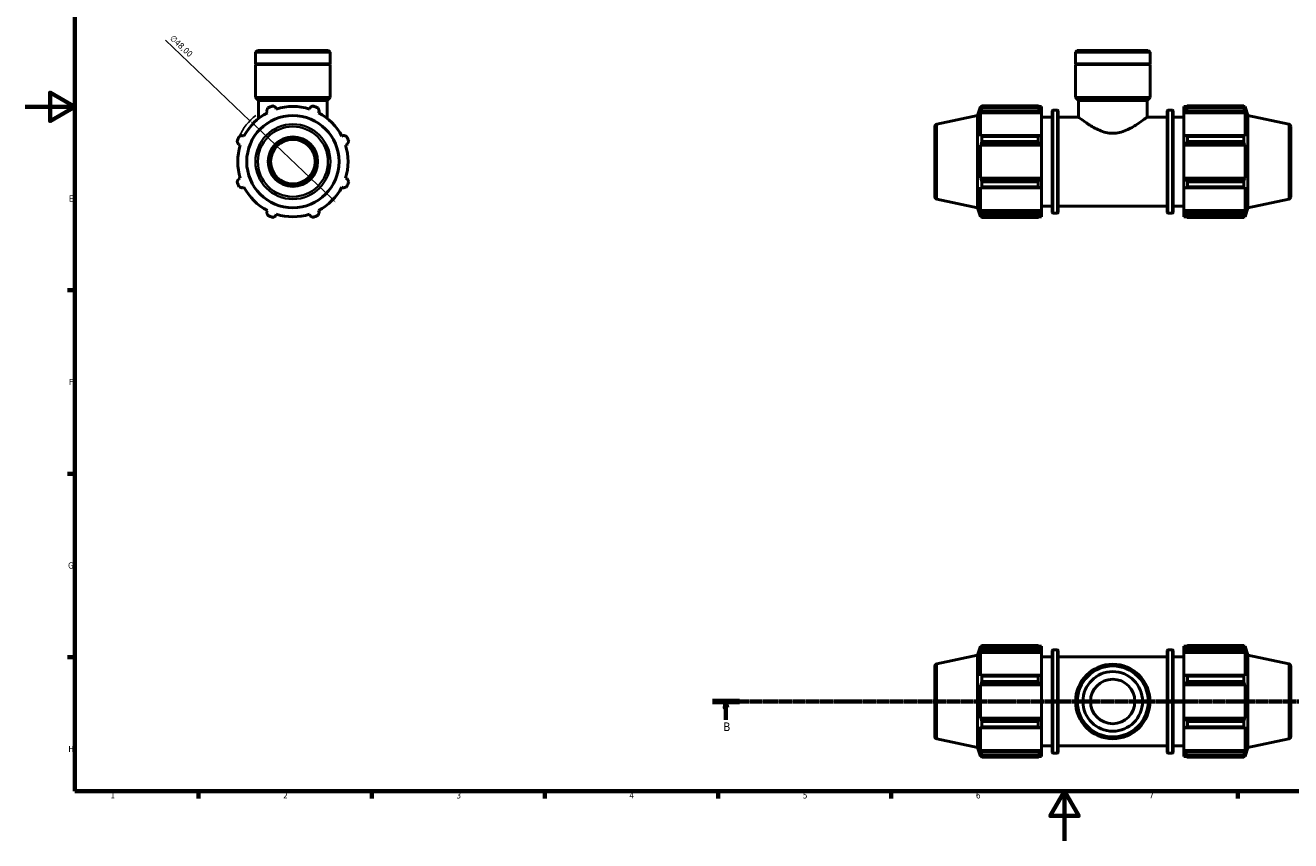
# Model space of a CAD drawing. Header units: millimetres. Extents: x 0 to 931, y 0 to 945.
# Tile 1 of 5: x 0 to 512, y 0 to 330. Entities that reach past the tile are written whole.
import ezdxf

# ---------------------------------------------------------------- set-up
doc = ezdxf.new("R2010")
doc.units = ezdxf.units.MM
doc.linetypes.add('CHAIN', pattern=[0.7087, 0.4724, -0.0591, 0.1181, -0.0591])
for name, color, linetype, lineweight in [('Border (ISO)', 7, 'Continuous', 70), ('Dimension (ISO)', 7, 'Continuous', 25), ('Section Line (ISO)', 7, 'CHAIN', 70), ('Visible (ISO)', 7, 'Continuous', 50), ('Visible Narrow (ISO)', 7, 'Continuous', 35)]:
    doc.layers.add(name, color=color, linetype=linetype, lineweight=lineweight)
doc.styles.add('Label Text (ISO)', font='tahoma.ttf')
doc.styles.add('Note Text (ISO)', font='tahoma.ttf')
doc.dimstyles.new('Default (ISO)', dxfattribs={"dimtxt": 2.5, "dimasz": 2.5, "dimexe": 3.175, "dimexo": 0, "dimgap": 0.762, "dimtad": 1, "dimrnd": 1e-08, "dimzin": 0, "dimtxsty": 'Note Text (ISO)', "dimcen": 0.09, "dimdle": 10, "dimclrd": 256, "dimclre": 256, "dimclrt": 232, "dimazin": 0, "dimtfac": 1.40208, "dimtmove": 0, "dimatfit": 3, "dimfxl": 1, "dimtolj": 1, "dimtzin": 0, "dimlwd": -1, "dimlwe": -1, "dimarcsym": 0})

# ---------------------------------------------------------------- blocks, each defined once
blk = doc.blocks.new('Borders Default Border')
at = {"layer": 'Border (ISO)'}
for p, q in [((20, 222.75), (17.1, 222.75)), ((20, 148.5), (17.1, 148.5)), ((20, 74.25), (17.1, 74.25)), ((70.08, 20), (70.08, 17.1)), ((140.17, 20), (140.17, 17.1)), ((210.25, 20), (210.25, 17.1)), ((280.33, 20), (280.33, 17.1)), ((350.42, 20), (350.42, 17.1)), ((490.58, 20), (490.58, 17.1))]:
    blk.add_line(p, q, dxfattribs=at)
at = {"layer": 'Border (ISO)', "flags": 128}
for points in [[(20, 20), (20, 574), (821, 574), (821, 20), (20, 20)], [(0, 297), (20, 297), (10, 302.77), (10, 291.23), (20, 297)], [(420.5, 0), (420.5, 20), (414.73, 10), (426.27, 10), (420.5, 20)]]:
    blk.add_lwpolyline(points, dxfattribs=at)
at = {"layer": 'Border (ISO)', "color": 232, "true_color": 0xca0064, "char_height": 2.5, "attachment_point": 7, "style": 'Note Text (ISO)'}
for s, insert in [('E', (17.64, 258.63)), ('F', (17.7, 184.38)), ('G', (17.31, 110.08)), ('H', (17.44, 35.88)), ('1', (34.48, 17.1)), ('2', (104.37, 17.1)), ('3', (174.43, 17.05)), ('4', (244.42, 17.1)), ('5', (314.64, 17.05)), ('6', (384.66, 17.05)), ('7', (454.77, 17.1))]:
    blk.add_mtext(s, dxfattribs=dict(at, insert=insert))
blk = doc.blocks.new('2dTransSection0')
at = {"layer": 'Section Line (ISO)', "linetype": 'CHAIN'}
blk.add_line((278.05, 56.35), (736.08, 56.35), dxfattribs=at)
at = {"layer": 'Section Line (ISO)', "linetype": 'Continuous', "lineweight": 140}
for p, q in [((278.05, 56.35), (289, 56.35)), ((725.12, 56.35), (736.08, 56.35))]:
    blk.add_line(p, q, dxfattribs=at)
at = {"layer": 'Section Line (ISO)', "linetype": 'Continuous'}
for p, q in [((283.53, 56.35), (283.03, 53.85)), ((283.53, 53.85), (283.53, 56.35)), ((284.03, 53.85), (283.53, 56.35)), ((730.6, 56.35), (730.1, 53.85)), ((730.6, 53.85), (730.6, 56.35)), ((731.1, 53.85), (730.6, 56.35)), ((283.03, 53.85), (284.03, 53.85)), ((283.53, 48.93), (283.53, 53.85)), ((730.1, 53.85), (731.1, 53.85)), ((730.6, 48.93), (730.6, 53.85))]:
    blk.add_line(p, q, dxfattribs=at)
at = {"layer": 'Section Line (ISO)', "linetype": 'Continuous', "flags": 128}
for points in [[(284.03, 53.85), (283.53, 56.35), (283.03, 53.85), (284.03, 53.85)], [(731.1, 53.85), (730.6, 56.35), (730.1, 53.85), (731.1, 53.85)]]:
    blk.add_lwpolyline(points, dxfattribs=at)
at = {"layer": 'Section Line (ISO)'}
for points in [[(284.03, 53.85), (283.53, 56.35), (283.03, 53.85), (284.03, 53.85)], [(731.1, 53.85), (730.6, 56.35), (730.1, 53.85), (731.1, 53.85)]]:
    blk.add_solid(points, dxfattribs=at)
at = {"layer": 'Section Line (ISO)', "char_height": 3.5, "attachment_point": 7, "style": 'Label Text (ISO)'}
for insert in [(282.46, 44.35), (729.54, 44.35)]:
    blk.add_mtext('B', dxfattribs=dict(at, insert=insert))
blk = doc.blocks.new('*D14')
at = {"layer": 'Defpoints', "color": 0, "transparency": 16777216}
for p in [(90.92, 291.37), (125.65, 258.24)]:
    blk.add_point(p, dxfattribs=at)
at = {"layer": 'Dimension (ISO)', "transparency": 16777216}
for p, q in [((90.92, 291.37), (56.76, 323.96)), ((123.84, 259.97), (92.73, 289.65))]:
    blk.add_line(p, q, dxfattribs=at)
blk.add_arc((108.28, 274.81), 24, 128.7676, 154.792, dxfattribs=at)
for points in [[(93.01, 289.95), (92.44, 289.35), (90.92, 291.37)], [(124.13, 260.27), (123.55, 259.67), (125.65, 258.24)]]:
    blk.add_solid(points, dxfattribs=at)
at = {"layer": 'Dimension (ISO)', "color": 232, "true_color": 0xca0064, "transparency": 16777216, "insert": (60.05, 326.31), "char_height": 2.5, "attachment_point": 1, "rotation": 316.3473, "style": 'Note Text (ISO)'}
blk.add_mtext('\\A1;∅48,00', dxfattribs=at)

msp = doc.modelspace()

# ---------------------------------------------------------------- linework, layer by layer
at = {"layer": 'Visible (ISO)'}
for p, q in [((93.932, 319.808), (93.208, 319.085)), ((123.355, 319.085), (93.208, 319.085)), ((93.208, 314.408), (93.208, 319.085)), ((93.932, 319.808), (122.631, 319.808)), ((122.631, 319.808), (123.355, 319.085)), ((123.355, 314.408), (123.355, 319.085)), ((425.682, 319.808), (424.958, 319.085)), ((424.958, 314.408), (424.958, 319.085)), ((455.104, 319.085), (424.958, 319.085)), ((425.682, 319.808), (454.381, 319.808)), ((454.381, 319.808), (455.104, 319.085)), ((455.104, 314.408), (455.104, 319.085)), ((123.355, 314.408), (93.208, 314.408)), ((93.508, 314.108), (93.208, 314.408)), ((123.355, 314.108), (93.208, 314.108)), ((93.208, 300.808), (93.208, 314.108)), ((123.055, 314.108), (123.355, 314.408)), ((123.355, 300.808), (123.355, 314.108)), ((455.104, 314.408), (424.958, 314.408)), ((425.258, 314.108), (424.958, 314.408)), ((455.104, 314.108), (424.958, 314.108)), ((424.958, 300.808), (424.958, 314.108)), ((454.804, 314.108), (455.104, 314.408)), ((455.104, 300.808), (455.104, 314.108)), ((123.355, 300.808), (93.208, 300.808)), ((94.414, 299.602), (93.208, 300.808)), ((122.149, 299.602), (94.414, 299.602)), ((94.414, 292.298), (94.414, 299.602)), ((122.149, 299.602), (123.355, 300.808)), ((122.149, 292.298), (122.149, 299.602)), ((385.311, 293.481), (386.496, 297.128)), ((386.496, 297.128), (386.496, 296.095)), ((386.496, 297.128), (386.906, 297.128)), ((387.042, 297.39), (409.791, 297.39)), ((387.042, 296.523), (387.042, 297.39)), ((409.791, 296.523), (409.791, 297.39)), ((410.21, 297.128), (411.231, 297.128)), ((411.231, 296.324), (411.231, 297.128)), ((455.104, 300.808), (424.958, 300.808)), ((426.164, 299.602), (424.958, 300.808)), ((453.898, 299.602), (426.164, 299.602)), ((426.164, 292.808), (426.164, 299.602)), ((453.898, 299.602), (455.104, 300.808)), ((453.898, 292.808), (453.898, 299.602)), ((468.831, 297.128), (468.831, 296.324)), ((468.831, 297.128), (469.853, 297.128)), ((470.271, 297.39), (470.271, 296.523)), ((470.271, 297.39), (493.02, 297.39)), ((493.02, 296.523), (493.02, 297.39)), ((493.156, 297.128), (493.566, 297.128)), ((493.566, 296.095), (493.566, 297.128)), ((494.751, 293.481), (493.566, 297.128)), ((97.643, 295.245), (97.975, 294.606)), ((101.57, 296.095), (101.353, 296.782)), ((115.21, 296.782), (114.993, 296.095)), ((118.588, 294.606), (118.92, 295.245)), ((368.823, 289.976), (385.311, 293.481)), ((385.311, 256.135), (385.311, 293.481)), ((386.73, 296.782), (386.496, 296.095)), ((386.496, 294.606), (386.73, 295.245)), ((386.496, 294.606), (386.496, 285.114)), ((411.231, 294.606), (386.496, 294.606)), ((386.73, 295.245), (410.751, 295.245)), ((409.791, 296.523), (387.042, 296.523)), ((411.231, 296.324), (410.751, 296.782)), ((410.751, 295.245), (411.231, 294.819)), ((411.231, 296.324), (411.231, 294.819)), ((411.231, 294.819), (411.231, 294.606)), ((411.231, 285.225), (411.231, 294.606)), ((411.231, 292.808), (415.551, 292.808)), ((415.551, 254.328), (415.551, 295.288)), ((415.951, 295.688), (417.551, 295.688)), ((417.951, 295.288), (417.951, 254.328)), ((417.951, 292.808), (426.164, 292.808)), ((453.898, 292.808), (462.111, 292.808)), ((462.111, 254.328), (462.111, 295.288)), ((462.511, 295.688), (464.111, 295.688)), ((464.511, 295.288), (464.511, 254.328)), ((464.511, 292.808), (468.831, 292.808)), ((469.311, 296.782), (468.831, 296.324)), ((468.831, 294.819), (468.831, 296.324)), ((468.831, 294.819), (469.311, 295.245)), ((468.831, 294.606), (468.831, 294.819)), ((468.831, 294.606), (468.831, 285.225)), ((468.831, 294.606), (493.566, 294.606)), ((469.311, 295.245), (493.332, 295.245)), ((493.02, 296.523), (470.271, 296.523)), ((493.566, 296.095), (493.332, 296.782)), ((493.332, 295.245), (493.566, 294.606)), ((493.566, 285.114), (493.566, 294.606)), ((494.751, 256.135), (494.751, 293.481)), ((511.239, 289.976), (494.751, 293.481)), ((368.031, 288.998), (368.031, 260.618)), ((512.031, 288.998), (512.031, 260.618)), ((86.308, 281.736), (86.994, 281.52)), ((88.483, 285.114), (87.845, 285.447)), ((128.718, 285.447), (128.079, 285.114)), ((129.568, 281.52), (130.255, 281.736)), ((386.73, 285.447), (386.496, 285.114)), ((386.496, 281.52), (386.73, 281.736)), ((410.751, 285.447), (386.73, 285.447)), ((386.73, 281.736), (410.751, 281.736)), ((387.042, 282.935), (387.042, 285.03)), ((387.042, 285.03), (409.791, 285.03)), ((409.791, 282.935), (387.042, 282.935)), ((409.791, 282.935), (409.791, 285.03)), ((411.231, 285.225), (410.751, 285.447)), ((410.751, 281.736), (411.231, 281.592)), ((411.231, 285.225), (411.231, 281.592)), ((469.311, 285.447), (468.831, 285.225)), ((468.831, 281.592), (468.831, 285.225)), ((468.831, 281.592), (469.311, 281.736)), ((493.332, 285.447), (469.311, 285.447)), ((469.311, 281.736), (493.332, 281.736)), ((470.271, 285.03), (470.271, 282.935)), ((470.271, 285.03), (493.02, 285.03)), ((493.02, 282.935), (470.271, 282.935)), ((493.02, 282.935), (493.02, 285.03)), ((493.566, 285.114), (493.332, 285.447)), ((493.332, 281.736), (493.566, 281.52)), ((411.231, 281.52), (386.496, 281.52)), ((386.496, 281.52), (386.496, 268.096)), ((411.231, 281.592), (411.231, 281.52)), ((411.231, 268.096), (411.231, 281.52)), ((468.831, 281.52), (468.831, 281.592)), ((468.831, 281.52), (468.831, 268.096)), ((468.831, 281.52), (493.566, 281.52)), ((493.566, 268.096), (493.566, 281.52)), ((86.994, 268.096), (86.308, 267.88)), ((130.255, 267.88), (129.568, 268.096)), ((386.73, 267.88), (386.496, 268.096)), ((411.231, 268.096), (386.496, 268.096)), ((410.751, 267.88), (386.73, 267.88)), ((387.042, 264.586), (387.042, 266.682)), ((387.042, 266.682), (409.791, 266.682)), ((409.791, 264.586), (409.791, 266.682)), ((411.231, 268.024), (410.751, 267.88)), ((411.231, 268.096), (411.231, 268.024)), ((411.231, 268.024), (411.231, 264.391)), ((468.831, 268.024), (468.831, 268.096)), ((468.831, 268.096), (493.566, 268.096)), ((469.311, 267.88), (468.831, 268.024)), ((468.831, 264.391), (468.831, 268.024)), ((493.332, 267.88), (469.311, 267.88)), ((470.271, 266.682), (470.271, 264.586)), ((470.271, 266.682), (493.02, 266.682)), ((493.02, 264.586), (493.02, 266.682)), ((493.566, 268.096), (493.332, 267.88)), ((87.845, 264.169), (88.483, 264.502)), ((128.079, 264.502), (128.718, 264.169)), ((386.496, 264.502), (386.73, 264.169)), ((386.496, 264.502), (386.496, 255.01)), ((386.73, 264.169), (410.751, 264.169)), ((409.791, 264.586), (387.042, 264.586)), ((410.751, 264.169), (411.231, 264.391)), ((411.231, 255.01), (411.231, 264.391)), ((468.831, 264.391), (469.311, 264.169)), ((468.831, 264.391), (468.831, 255.01)), ((469.311, 264.169), (493.332, 264.169)), ((493.02, 264.586), (470.271, 264.586)), ((493.332, 264.169), (493.566, 264.502)), ((493.566, 255.01), (493.566, 264.502)), ((368.823, 259.64), (385.311, 256.135)), ((385.311, 256.135), (386.496, 252.488)), ((411.231, 256.808), (415.551, 256.808)), ((417.951, 256.808), (462.111, 256.808)), ((464.511, 256.808), (468.831, 256.808)), ((494.751, 256.135), (493.566, 252.488)), ((511.239, 259.64), (494.751, 256.135)), ((97.975, 255.01), (97.643, 254.371)), ((101.353, 252.834), (101.57, 253.521)), ((114.993, 253.521), (115.21, 252.834)), ((118.92, 254.371), (118.588, 255.01)), ((386.73, 254.371), (386.496, 255.01)), ((411.231, 255.01), (386.496, 255.01)), ((386.496, 253.521), (386.73, 252.834)), ((386.496, 253.521), (386.496, 252.488)), ((386.496, 252.488), (386.906, 252.488)), ((410.751, 254.371), (386.73, 254.371)), ((387.042, 252.226), (387.042, 253.094)), ((387.042, 253.094), (409.791, 253.094)), ((409.791, 252.226), (387.042, 252.226)), ((409.791, 252.226), (409.791, 253.094)), ((410.21, 252.488), (411.231, 252.488)), ((411.231, 254.797), (410.751, 254.371)), ((410.751, 252.834), (411.231, 253.292)), ((411.231, 255.01), (411.231, 254.797)), ((411.231, 254.797), (411.231, 253.292)), ((411.231, 252.488), (411.231, 253.292)), ((415.951, 253.928), (417.551, 253.928)), ((462.511, 253.928), (464.111, 253.928)), ((468.831, 254.797), (468.831, 255.01)), ((468.831, 255.01), (493.566, 255.01)), ((468.831, 253.292), (468.831, 254.797)), ((469.311, 254.371), (468.831, 254.797)), ((468.831, 253.292), (469.311, 252.834)), ((468.831, 253.292), (468.831, 252.488)), ((468.831, 252.488), (469.853, 252.488)), ((493.332, 254.371), (469.311, 254.371)), ((470.271, 253.094), (470.271, 252.226)), ((470.271, 253.094), (493.02, 253.094)), ((493.02, 252.226), (470.271, 252.226)), ((493.02, 252.226), (493.02, 253.094)), ((493.156, 252.488), (493.566, 252.488)), ((493.566, 255.01), (493.332, 254.371)), ((493.332, 252.834), (493.566, 253.521)), ((493.566, 252.488), (493.566, 253.521)), ((385.311, 75.023), (386.496, 78.67)), ((386.496, 78.67), (386.496, 77.637)), ((386.496, 78.67), (386.906, 78.67)), ((386.73, 78.323), (386.496, 77.637)), ((387.042, 78.064), (387.042, 78.932)), ((387.042, 78.932), (409.791, 78.932)), ((409.791, 78.064), (387.042, 78.064)), ((409.791, 78.064), (409.791, 78.932)), ((410.21, 78.67), (411.231, 78.67)), ((411.231, 77.865), (410.751, 78.323)), ((411.231, 77.865), (411.231, 78.67)), ((411.231, 77.865), (411.231, 76.361)), ((415.551, 35.87), (415.551, 76.83)), ((415.951, 77.23), (417.551, 77.23)), ((417.951, 76.83), (417.951, 35.87)), ((462.111, 35.87), (462.111, 76.83)), ((462.511, 77.23), (464.111, 77.23)), ((464.511, 76.83), (464.511, 35.87)), ((468.831, 78.67), (468.831, 77.865)), ((468.831, 78.67), (469.853, 78.67)), ((469.311, 78.323), (468.831, 77.865)), ((468.831, 76.361), (468.831, 77.865)), ((470.271, 78.932), (470.271, 78.064)), ((470.271, 78.932), (493.02, 78.932)), ((493.02, 78.064), (470.271, 78.064)), ((493.02, 78.064), (493.02, 78.932)), ((493.156, 78.67), (493.566, 78.67)), ((493.566, 77.637), (493.332, 78.323)), ((493.566, 77.637), (493.566, 78.67)), ((494.751, 75.023), (493.566, 78.67)), ((368.823, 71.518), (385.311, 75.023)), ((385.311, 37.677), (385.311, 75.023)), ((386.496, 76.148), (386.73, 76.786)), ((411.231, 76.148), (386.496, 76.148)), ((386.496, 76.148), (386.496, 66.656)), ((386.73, 76.786), (410.751, 76.786)), ((410.751, 76.786), (411.231, 76.361)), ((411.231, 76.361), (411.231, 76.148)), ((411.231, 66.767), (411.231, 76.148)), ((411.231, 74.35), (415.551, 74.35)), ((417.951, 74.35), (462.111, 74.35)), ((464.511, 74.35), (468.831, 74.35)), ((468.831, 76.361), (469.311, 76.786)), ((468.831, 76.148), (468.831, 76.361)), ((468.831, 76.148), (468.831, 66.767)), ((468.831, 76.148), (493.566, 76.148)), ((469.311, 76.786), (493.332, 76.786)), ((493.332, 76.786), (493.566, 76.148)), ((493.566, 66.656), (493.566, 76.148)), ((494.751, 37.677), (494.751, 75.023)), ((511.239, 71.518), (494.751, 75.023)), ((368.031, 70.54), (368.031, 42.159)), ((386.73, 66.988), (386.496, 66.656)), ((410.751, 66.988), (386.73, 66.988)), ((387.042, 64.476), (387.042, 66.571)), ((387.042, 66.571), (409.791, 66.571)), ((409.791, 64.476), (409.791, 66.571)), ((411.231, 66.767), (410.751, 66.988)), ((411.231, 66.767), (411.231, 63.134)), ((469.311, 66.988), (468.831, 66.767)), ((468.831, 63.134), (468.831, 66.767)), ((493.332, 66.988), (469.311, 66.988)), ((470.271, 66.571), (470.271, 64.476)), ((470.271, 66.571), (493.02, 66.571)), ((493.02, 64.476), (493.02, 66.571)), ((493.566, 66.656), (493.332, 66.988)), ((512.031, 70.54), (512.031, 42.159)), ((386.496, 63.061), (386.73, 63.278)), ((411.231, 63.061), (386.496, 63.061)), ((386.496, 63.061), (386.496, 49.638)), ((386.73, 63.278), (410.751, 63.278)), ((409.791, 64.476), (387.042, 64.476)), ((410.751, 63.278), (411.231, 63.134)), ((411.231, 63.134), (411.231, 63.061)), ((411.231, 49.638), (411.231, 63.061)), ((468.831, 63.134), (469.311, 63.278)), ((468.831, 63.061), (468.831, 63.134)), ((468.831, 63.061), (468.831, 49.638)), ((468.831, 63.061), (493.566, 63.061)), ((469.311, 63.278), (493.332, 63.278)), ((493.02, 64.476), (470.271, 64.476)), ((493.332, 63.278), (493.566, 63.061)), ((493.566, 49.638), (493.566, 63.061)), ((386.73, 49.421), (386.496, 49.638)), ((411.231, 49.638), (386.496, 49.638)), ((410.751, 49.421), (386.73, 49.421)), ((387.042, 48.223), (409.791, 48.223)), ((387.042, 46.128), (387.042, 48.223)), ((409.791, 46.128), (387.042, 46.128)), ((409.791, 46.128), (409.791, 48.223)), ((411.231, 49.566), (410.751, 49.421)), ((411.231, 49.638), (411.231, 49.566)), ((411.231, 49.566), (411.231, 45.933)), ((468.831, 49.566), (468.831, 49.638)), ((468.831, 49.638), (493.566, 49.638)), ((468.831, 45.933), (468.831, 49.566)), ((469.311, 49.421), (468.831, 49.566)), ((493.332, 49.421), (469.311, 49.421)), ((470.271, 48.223), (470.271, 46.128)), ((470.271, 48.223), (493.02, 48.223)), ((493.02, 46.128), (470.271, 46.128)), ((493.02, 46.128), (493.02, 48.223)), ((493.566, 49.638), (493.332, 49.421)), ((368.823, 41.181), (385.311, 37.677)), ((386.496, 46.043), (386.496, 36.552)), ((386.496, 46.043), (386.73, 45.711)), ((386.73, 45.711), (410.751, 45.711)), ((410.751, 45.711), (411.231, 45.933)), ((411.231, 36.552), (411.231, 45.933)), ((468.831, 45.933), (468.831, 36.552)), ((468.831, 45.933), (469.311, 45.711)), ((469.311, 45.711), (493.332, 45.711)), ((493.332, 45.711), (493.566, 46.043)), ((493.566, 36.552), (493.566, 46.043)), ((511.239, 41.181), (494.751, 37.677)), ((385.311, 37.677), (386.496, 34.03)), ((386.73, 35.913), (386.496, 36.552)), ((411.231, 36.552), (386.496, 36.552)), ((410.751, 35.913), (386.73, 35.913)), ((411.231, 36.339), (410.751, 35.913)), ((411.231, 38.35), (415.551, 38.35)), ((411.231, 36.552), (411.231, 36.339)), ((411.231, 36.339), (411.231, 34.834)), ((417.951, 38.35), (462.111, 38.35)), ((464.511, 38.35), (468.831, 38.35)), ((468.831, 36.339), (468.831, 36.552)), ((468.831, 36.552), (493.566, 36.552)), ((468.831, 34.834), (468.831, 36.339)), ((469.311, 35.913), (468.831, 36.339)), ((493.332, 35.913), (469.311, 35.913)), ((493.566, 36.552), (493.332, 35.913)), ((494.751, 37.677), (493.566, 34.03)), ((386.496, 35.063), (386.73, 34.376)), ((386.496, 35.063), (386.496, 34.03)), ((386.496, 34.03), (386.906, 34.03)), ((387.042, 33.767), (387.042, 34.635)), ((387.042, 34.635), (409.791, 34.635)), ((409.791, 33.767), (387.042, 33.767)), ((409.791, 33.767), (409.791, 34.635)), ((410.21, 34.03), (411.231, 34.03)), ((410.751, 34.376), (411.231, 34.834)), ((411.231, 34.03), (411.231, 34.834)), ((415.951, 35.47), (417.551, 35.47)), ((462.511, 35.47), (464.111, 35.47)), ((468.831, 34.834), (468.831, 34.03)), ((468.831, 34.834), (469.311, 34.376)), ((468.831, 34.03), (469.853, 34.03)), ((470.271, 34.635), (470.271, 33.767)), ((470.271, 34.635), (493.02, 34.635)), ((493.02, 33.767), (470.271, 33.767)), ((493.02, 33.767), (493.02, 34.635)), ((493.156, 34.03), (493.566, 34.03)), ((493.332, 34.376), (493.566, 35.063)), ((493.566, 34.03), (493.566, 35.063))]:
    msp.add_line(p, q, dxfattribs=at)
for centre, radius in [((108.281, 274.808), 18.673), ((108.281, 274.808), 10), ((108.281, 274.808), 9), ((440.031, 56.35), 15.073), ((440.031, 56.35), 14.35), ((440.031, 56.35), 12.059), ((440.031, 56.35), 9)]:
    msp.add_circle(centre, radius, dxfattribs=at)
for centre, radius, start, end in [((108.281, 274.808), 24, 109.79198, 115.20802), ((108.281, 274.808), 22.32, 72.5, 107.5), ((108.281, 274.808), 24, 64.79198, 70.20802), ((108.281, 274.808), 22.32, 117.5, 152.5), ((108.281, 274.808), 22.32, 27.5, 62.5), ((415.951, 295.288), 0.4, 90, 180), ((417.551, 295.288), 0.4, 0, 90), ((462.511, 295.288), 0.4, 90, 180), ((464.111, 295.288), 0.4, 0, 90), ((369.031, 288.998), 1, 102, 180), ((511.031, 288.998), 1, 0, 78), ((108.281, 274.808), 24, 154.79198, 160.20802), ((108.281, 274.808), 24, 19.79198, 25.20802), ((108.281, 274.808), 22.32, 162.5, 197.5), ((108.281, 274.808), 22.32, 342.5, 17.5), ((108.281, 274.808), 24, 199.79198, 205.20802), ((108.281, 274.808), 24, 334.79198, 340.20802), ((108.281, 274.808), 22.32, 207.5, 242.5), ((108.281, 274.808), 22.32, 297.5, 332.5), ((369.031, 260.618), 1, 180, 258), ((511.031, 260.618), 1, 282, 0), ((108.281, 274.808), 24, 244.79198, 250.20802), ((108.281, 274.808), 22.32, 252.5, 287.5), ((108.281, 274.808), 24, 289.79198, 295.20802), ((415.951, 254.328), 0.4, 180, 270), ((417.551, 254.328), 0.4, 270, 0), ((462.511, 254.328), 0.4, 180, 270), ((464.111, 254.328), 0.4, 270, 0), ((415.951, 76.83), 0.4, 90, 180), ((417.551, 76.83), 0.4, 0, 90), ((462.511, 76.83), 0.4, 90, 180), ((464.111, 76.83), 0.4, 0, 90), ((369.031, 70.54), 1, 102, 180), ((511.031, 70.54), 1, 0, 78), ((369.031, 42.159), 1, 180, 258), ((511.031, 42.159), 1, 282, 0), ((415.951, 35.87), 0.4, 180, 270), ((417.551, 35.87), 0.4, 270, 0), ((462.511, 35.87), 0.4, 180, 270), ((464.111, 35.87), 0.4, 270, 0)]:
    msp.add_arc(centre, radius, start, end, dxfattribs=at)
for points, weights in [([(100.155, 297.39), (100.766, 297.08), (101.353, 296.782)], [1, 1.00293231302, 1.00505210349]), ([(115.21, 296.782), (115.797, 297.08), (116.408, 297.39)], [1.00505210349, 1.00293231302, 1]), ([(386.73, 296.782), (386.88, 297.08), (387.042, 297.39)], [1.00505210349, 1.00293231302, 1]), ([(410.751, 296.782), (410.29, 297.08), (409.791, 297.39)], [1.00634947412, 1.01215626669, 1.01716554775]), ([(470.271, 297.39), (469.772, 297.08), (469.311, 296.782)], [1.01716554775, 1.01215626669, 1.00634947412]), ([(493.02, 297.39), (493.183, 297.08), (493.332, 296.782)], [1, 1.00293231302, 1.00505210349]), ([(97.643, 295.245), (97.847, 295.871), (98.06, 296.523)], [1.00505210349, 1.00293231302, 1]), ([(118.503, 296.523), (118.716, 295.871), (118.92, 295.245)], [1, 1.00293231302, 1.00505210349]), ([(387.042, 296.523), (386.88, 295.871), (386.73, 295.245)], [1, 1.00293231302, 1.00505210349]), ([(409.791, 296.523), (410.29, 295.871), (410.751, 295.245)], [1.01716554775, 1.01215626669, 1.00634947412]), ([(469.311, 295.245), (469.772, 295.871), (470.271, 296.523)], [1.00634947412, 1.01215626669, 1.01716554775]), ([(493.332, 295.245), (493.183, 295.871), (493.02, 296.523)], [1.00505210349, 1.00293231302, 1]), ([(86.308, 281.736), (86.01, 282.323), (85.699, 282.935)], [1.00505210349, 1.00293231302, 1]), ([(86.567, 285.03), (87.219, 285.243), (87.845, 285.447)], [1, 1.00293231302, 1.00505210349]), ([(128.718, 285.447), (129.344, 285.243), (129.996, 285.03)], [1.00505210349, 1.00293231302, 1]), ([(130.864, 282.935), (130.553, 282.323), (130.255, 281.736)], [1, 1.00293231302, 1.00505210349]), ([(386.73, 285.447), (386.88, 285.243), (387.042, 285.03)], [1.00505210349, 1.00293231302, 1]), ([(387.042, 282.935), (386.88, 282.323), (386.73, 281.736)], [1, 1.00293231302, 1.00505210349]), ([(410.751, 285.447), (410.29, 285.243), (409.791, 285.03)], [1.00634947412, 1.01215626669, 1.01716554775]), ([(409.791, 282.935), (410.29, 282.323), (410.751, 281.736)], [1.01716554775, 1.01215626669, 1.00634947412]), ([(470.271, 285.03), (469.772, 285.243), (469.311, 285.447)], [1.01716554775, 1.01215626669, 1.00634947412]), ([(469.311, 281.736), (469.772, 282.323), (470.271, 282.935)], [1.00634947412, 1.01215626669, 1.01716554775]), ([(493.02, 285.03), (493.183, 285.243), (493.332, 285.447)], [1, 1.00293231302, 1.00505210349]), ([(493.332, 281.736), (493.183, 282.323), (493.02, 282.935)], [1.00505210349, 1.00293231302, 1]), ([(85.699, 266.682), (86.01, 267.293), (86.308, 267.88)], [1, 1.00293231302, 1.00505210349]), ([(130.255, 267.88), (130.553, 267.293), (130.864, 266.682)], [1.00505210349, 1.00293231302, 1]), ([(386.73, 267.88), (386.88, 267.293), (387.042, 266.682)], [1.00505210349, 1.00293231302, 1]), ([(410.751, 267.88), (410.29, 267.293), (409.791, 266.682)], [1.00634947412, 1.01215626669, 1.01716554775]), ([(470.271, 266.682), (469.772, 267.293), (469.311, 267.88)], [1.01716554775, 1.01215626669, 1.00634947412]), ([(493.02, 266.682), (493.183, 267.293), (493.332, 267.88)], [1, 1.00293231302, 1.00505210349]), ([(87.845, 264.169), (87.219, 264.374), (86.567, 264.586)], [1.00505210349, 1.00293231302, 1]), ([(129.996, 264.586), (129.344, 264.374), (128.718, 264.169)], [1, 1.00293231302, 1.00505210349]), ([(387.042, 264.586), (386.88, 264.374), (386.73, 264.169)], [1, 1.00293231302, 1.00505210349]), ([(409.791, 264.586), (410.29, 264.374), (410.751, 264.169)], [1.01716554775, 1.01215626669, 1.00634947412]), ([(469.311, 264.169), (469.772, 264.374), (470.271, 264.586)], [1.00634947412, 1.01215626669, 1.01716554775]), ([(493.332, 264.169), (493.183, 264.374), (493.02, 264.586)], [1.00505210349, 1.00293231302, 1]), ([(98.06, 253.094), (97.847, 253.746), (97.643, 254.371)], [1, 1.00293231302, 1.00505210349]), ([(101.353, 252.834), (100.766, 252.536), (100.155, 252.226)], [1.00505210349, 1.00293231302, 1]), ([(116.408, 252.226), (115.797, 252.536), (115.21, 252.834)], [1, 1.00293231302, 1.00505210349]), ([(118.92, 254.371), (118.716, 253.746), (118.503, 253.094)], [1.00505210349, 1.00293231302, 1]), ([(386.73, 254.371), (386.88, 253.746), (387.042, 253.094)], [1.00505210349, 1.00293231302, 1]), ([(387.042, 252.226), (386.88, 252.536), (386.73, 252.834)], [1, 1.00293231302, 1.00505210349]), ([(410.751, 254.371), (410.29, 253.746), (409.791, 253.094)], [1.00634947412, 1.01215626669, 1.01716554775]), ([(409.791, 252.226), (410.29, 252.536), (410.751, 252.834)], [1.01716554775, 1.01215626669, 1.00634947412]), ([(470.271, 253.094), (469.772, 253.746), (469.311, 254.371)], [1.01716554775, 1.01215626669, 1.00634947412]), ([(469.311, 252.834), (469.772, 252.536), (470.271, 252.226)], [1.00634947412, 1.01215626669, 1.01716554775]), ([(493.02, 253.094), (493.183, 253.746), (493.332, 254.371)], [1, 1.00293231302, 1.00505210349]), ([(493.332, 252.834), (493.183, 252.536), (493.02, 252.226)], [1.00505210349, 1.00293231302, 1]), ([(386.73, 78.323), (386.88, 78.621), (387.042, 78.932)], [1.00505210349, 1.00293231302, 1]), ([(387.042, 78.064), (386.88, 77.412), (386.73, 76.786)], [1, 1.00293231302, 1.00505210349]), ([(410.751, 78.323), (410.29, 78.621), (409.791, 78.932)], [1.00634947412, 1.01215626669, 1.01716554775]), ([(409.791, 78.064), (410.29, 77.412), (410.751, 76.786)], [1.01716554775, 1.01215626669, 1.00634947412]), ([(470.271, 78.932), (469.772, 78.621), (469.311, 78.323)], [1.01716554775, 1.01215626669, 1.00634947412]), ([(469.311, 76.786), (469.772, 77.412), (470.271, 78.064)], [1.00634947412, 1.01215626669, 1.01716554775]), ([(493.02, 78.932), (493.183, 78.621), (493.332, 78.323)], [1, 1.00293231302, 1.00505210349]), ([(493.332, 76.786), (493.183, 77.412), (493.02, 78.064)], [1.00505210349, 1.00293231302, 1]), ([(386.73, 66.988), (386.88, 66.784), (387.042, 66.571)], [1.00505210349, 1.00293231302, 1]), ([(410.751, 66.988), (410.29, 66.784), (409.791, 66.571)], [1.00634947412, 1.01215626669, 1.01716554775]), ([(470.271, 66.571), (469.772, 66.784), (469.311, 66.988)], [1.01716554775, 1.01215626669, 1.00634947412]), ([(493.02, 66.571), (493.183, 66.784), (493.332, 66.988)], [1, 1.00293231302, 1.00505210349]), ([(387.042, 64.476), (386.88, 63.865), (386.73, 63.278)], [1, 1.00293231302, 1.00505210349]), ([(409.791, 64.476), (410.29, 63.865), (410.751, 63.278)], [1.01716554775, 1.01215626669, 1.00634947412]), ([(469.311, 63.278), (469.772, 63.865), (470.271, 64.476)], [1.00634947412, 1.01215626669, 1.01716554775]), ([(493.332, 63.278), (493.183, 63.865), (493.02, 64.476)], [1.00505210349, 1.00293231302, 1]), ([(386.73, 49.421), (386.88, 48.834), (387.042, 48.223)], [1.00505210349, 1.00293231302, 1]), ([(387.042, 46.128), (386.88, 45.915), (386.73, 45.711)], [1, 1.00293231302, 1.00505210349]), ([(410.751, 49.421), (410.29, 48.834), (409.791, 48.223)], [1.00634947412, 1.01215626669, 1.01716554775]), ([(409.791, 46.128), (410.29, 45.915), (410.751, 45.711)], [1.01716554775, 1.01215626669, 1.00634947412]), ([(470.271, 48.223), (469.772, 48.834), (469.311, 49.421)], [1.01716554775, 1.01215626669, 1.00634947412]), ([(469.311, 45.711), (469.772, 45.915), (470.271, 46.128)], [1.00634947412, 1.01215626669, 1.01716554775]), ([(493.02, 48.223), (493.183, 48.834), (493.332, 49.421)], [1, 1.00293231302, 1.00505210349]), ([(493.332, 45.711), (493.183, 45.915), (493.02, 46.128)], [1.00505210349, 1.00293231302, 1]), ([(386.73, 35.913), (386.88, 35.287), (387.042, 34.635)], [1.00505210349, 1.00293231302, 1]), ([(410.751, 35.913), (410.29, 35.287), (409.791, 34.635)], [1.00634947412, 1.01215626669, 1.01716554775]), ([(470.271, 34.635), (469.772, 35.287), (469.311, 35.913)], [1.01716554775, 1.01215626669, 1.00634947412]), ([(493.02, 34.635), (493.183, 35.287), (493.332, 35.913)], [1, 1.00293231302, 1.00505210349]), ([(387.042, 33.767), (386.88, 34.078), (386.73, 34.376)], [1, 1.00293231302, 1.00505210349]), ([(409.791, 33.767), (410.29, 34.078), (410.751, 34.376)], [1.01716554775, 1.01215626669, 1.00634947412]), ([(469.311, 34.376), (469.772, 34.078), (470.271, 33.767)], [1.00634947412, 1.01215626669, 1.01716554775]), ([(493.332, 34.376), (493.183, 34.078), (493.02, 33.767)], [1.00505210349, 1.00293231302, 1])]:
    msp.add_rational_spline(points, weights, degree=2, dxfattribs=at)
for points, knots in [([(426.164, 292.808), (426.164, 292.808), (426.256, 292.737), (426.628, 292.453), (426.908, 292.24), (427.992, 291.434), (429.051, 290.666), (431.43, 289.12), (432.933, 288.216), (435.452, 287.141), (436.336, 286.832), (438.157, 286.402), (439.094, 286.284), (440.031, 286.284)], [6.6660808, 6.6660808, 6.6660808, 6.6660808, 6.9403679, 6.9403679, 7.2146551, 7.2146551, 7.7632294, 7.7632294, 8.3256685, 8.3256685, 8.6068881, 8.6068881, 8.8881077, 8.8881077, 8.8881077, 8.8881077]), ([(440.031, 286.284), (440.969, 286.284), (441.905, 286.402), (443.726, 286.832), (444.611, 287.141), (447.129, 288.216), (448.632, 289.12), (451.012, 290.666), (452.071, 291.434), (453.154, 292.24), (453.435, 292.453), (453.807, 292.737), (453.898, 292.808), (453.898, 292.808)], [0, 0, 0, 0, 0.2812196, 0.2812196, 0.5624391, 0.5624391, 1.1248783, 1.1248783, 1.6734526, 1.6734526, 1.9477398, 1.9477398, 2.2220269, 2.2220269, 2.2220269, 2.2220269])]:
    msp.add_open_spline(points, degree=3, knots=knots, dxfattribs=at)
at = {"layer": 'Visible Narrow (ISO)'}
for p, q in [((415.951, 295.431), (415.951, 254.185)), ((417.551, 254.185), (417.551, 295.431)), ((462.511, 295.431), (462.511, 254.185)), ((464.111, 254.185), (464.111, 295.431)), ((368.823, 259.826), (368.823, 289.79)), ((511.239, 259.826), (511.239, 289.79)), ((415.951, 76.973), (415.951, 35.727)), ((417.551, 35.727), (417.551, 76.973)), ((462.511, 76.973), (462.511, 35.727)), ((464.111, 35.727), (464.111, 76.973)), ((368.823, 41.368), (368.823, 71.331)), ((511.239, 41.368), (511.239, 71.331))]:
    msp.add_line(p, q, dxfattribs=at)
for radius in [15.168, 14.19]:
    msp.add_circle((108.281, 274.808), radius, dxfattribs=at)

# ---------------------------------------------------------------- block references
msp.add_blockref('Borders Default Border', (0, 0))
at = {"layer": 'Section Line (ISO)'}
msp.add_blockref('2dTransSection0', (0, 0), dxfattribs=at)

# ---------------------------------------------------------------- dimensions: what is measured, and where the dimension line sits
at = {"layer": 'Dimension (ISO)'}
dim = msp.add_diameter_dim_2p(p1=(125.646, 258.241), p2=(90.917, 291.375), dimstyle='Default (ISO)', override={"dimdec": 2, "dimlfac": 1, "dimtp": 0, "dimtm": 0, "dimtdec": 2, "dimatfit": 2}, dxfattribs=at)
dim.commit()
dim.dimension.update_dxf_attribs({"geometry": '*D14', "text_midpoint": (61.285, 319.645), "dimtype": 163})

doc.saveas('drawing.dxf')
